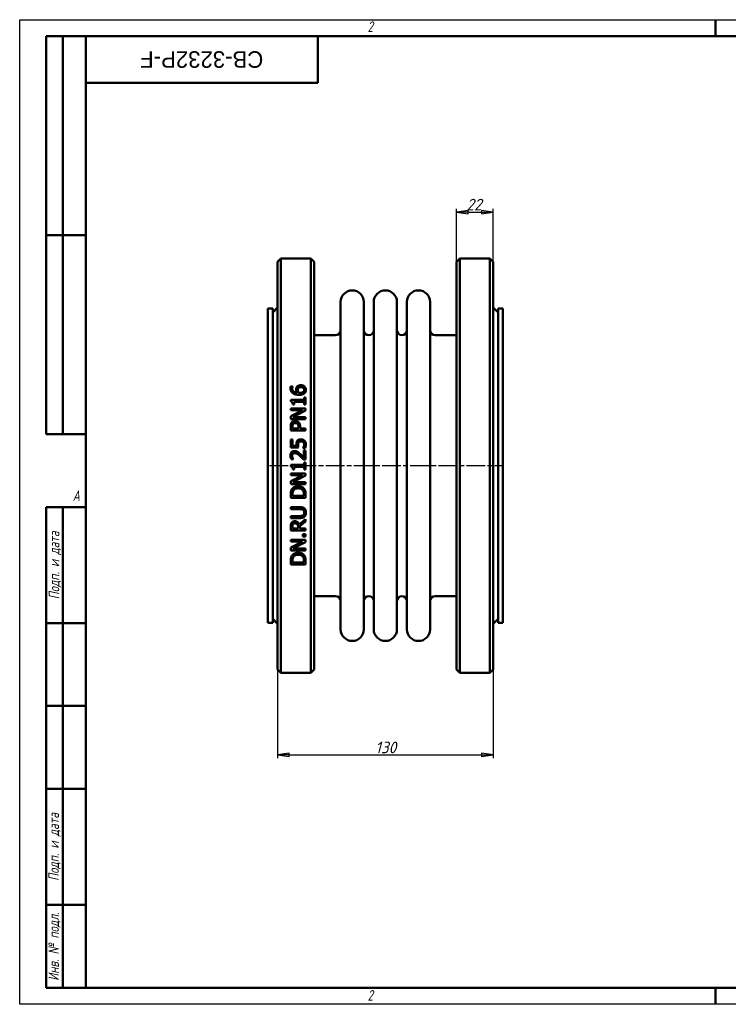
# Model space of a CAD drawing. Header units: millimetres. Extents: x 0 to 840, y 0 to 594.
# Tile 1 of 2: x 0 to 428, y 0 to 594. Entities that reach past the tile are written whole.
import ezdxf
from ezdxf.enums import TextEntityAlignment as Align

# ---------------------------------------------------------------- set-up
doc = ezdxf.new("R2018")
doc.units = ezdxf.units.MM
doc.header["$LTSCALE"] = 2
doc.linetypes.add('CHAIN', pattern=[0.7087, 0.4724, -0.0591, 0.1181, -0.0591])
for name, color, linetype, lineweight in [('Видимый контур (ГОСТ)', 7, 'Continuous', 50), ('Кромка (ГОСТ)', 7, 'Continuous', 50), ('Обозначение (ГОСТ)', 7, 'Continuous', 25), ('Осевая линия (ГОСТ)', 7, 'Continuous', 25), ('Размер (ГОСТ)', 7, 'Continuous', 25), ('Эскизная геометрия (ГОСТ)', 7, 'Continuous', 50)]:
    doc.layers.add(name, color=color, linetype=linetype, lineweight=lineweight)
doc.styles.add('Альтернативный текст (ГОСТ)', font='arial.ttf', dxfattribs={"width": 0.8})
doc.styles.add('Обычный текст (ГОСТ)', font='GOST Common Italic.ttf')
doc.styles.add('Стиль текста110', font='GOST Common Italic.ttf', dxfattribs={"width": 0.8})
doc.styles.add('Стиль текста112', font='GOST Common Italic.ttf', dxfattribs={"width": 0.8})
doc.dimstyles.new('Обычный (ГОСТ)', dxfattribs={"dimscale": 2, "dimtxt": 3.5, "dimasz": 3.5, "dimexe": 1, "dimexo": 0, "dimgap": 0.5, "dimtad": 1, "dimtxsty": 'Обычный текст (ГОСТ)', "dimblk": 'Filled-1', "dimcen": 0.09, "dimdle": 15, "dimclrd": 256, "dimclre": 256, "dimclrt": 256, "dimazin": 2, "dimtfac": 0.714286, "dimtdec": 3, "dimtmove": 0, "dimatfit": 3, "dimfxl": 1, "dimtolj": 1, "dimlwd": 25, "dimlwe": 25, "dimarcsym": 0})

# ---------------------------------------------------------------- blocks, each defined once
blk = doc.blocks.new('Рамки ГОСТ - Рамка')
at = {"layer": 'Кромка (ГОСТ)', "lineweight": 25}
for p, q in [((0, 0), (0, 297)), ((0, 297), (420, 297)), ((420, 0), (0, 0))]:
    blk.add_line(p, q, dxfattribs=at)
at = {"layer": 'Кромка (ГОСТ)'}
for p, q in [((210, 292), (210, 297)), ((415, 292), (20, 292)), ((20, 292), (20, 5)), ((20, 5), (415, 5)), ((210, 5), (210, 0))]:
    blk.add_line(p, q, dxfattribs=at)
at = {"layer": 'Кромка (ГОСТ)', "char_height": 3.17, "attachment_point": 1, "style": 'Альтернативный текст (ГОСТ)'}
for s, insert, width in [('\\fGOST Common|b0|i1;{\\H3.1700;2}', (105, 296.5), 5.2328), ('\\fGOST Common|b0|i1;{\\H3.1700;A}', (16, 155), 5.1335), ('\\fGOST Common|b0|i1;{\\H3.1700;2}', (104.99, 4.3), 5.2328)]:
    blk.add_mtext(s, dxfattribs=dict(at, insert=insert, width=width))
blk = doc.blocks.new('ГОСТ - Доп. графы 1')
at = {"layer": 'Эскизная геометрия (ГОСТ)'}
for p, q in [((-12, 0), (-12, 145)), ((-12, 145), (0, 145)), ((-7, 145), (-7, 0)), ((-12, 110), (-7, 110)), ((-7, 110), (0, 110)), ((-12, 85), (-7, 85)), ((-7, 85), (0, 85)), ((-12, 60), (-7, 60)), ((-7, 60), (0, 60)), ((-12, 25), (-7, 25)), ((-7, 25), (0, 25)), ((0, 0), (-12, 0))]:
    blk.add_line(p, q, dxfattribs=at)
at = {"layer": 'Обозначение (ГОСТ)', "char_height": 3.17, "attachment_point": 5, "rotation": 90, "style": 'Альтернативный текст (ГОСТ)'}
for s, insert, width in [('\\fGOST Common|b0|i1;{\\H3.1700;Подп. и дата}', (-9.37, 127.41), 34.7679), ('\\fGOST Common|b0|i1;{\\H3.1700;Подп. и дата}', (-9.5, 42.47), 35.1486), ('\\fGOST Common|b0|i1;{\\H3.1700;Инв. № подл.}', (-9.5, 12.41), 24.9618)]:
    blk.add_mtext(s, dxfattribs=dict(at, insert=insert, width=width))
at = {"layer": 'Обозначение (ГОСТ)', "style": 'Стиль текста112'}
for tag, p in [('Подп._и_дата_2', (-3.53, 127.51)), ('Инв._номер_дубликата', (-3.41, 97.47)), ('Взамен_инв._номера', (-3.46, 72.53)), ('Подп._и_дата_1', (-3.42, 42.35)), ('ИНВЕНТАРНЫЙ_НОМЕР', (-3.33, 12.68))]:
    blk.add_attdef(tag, text='', height=3.17, rotation=90, dxfattribs=at).set_placement(p, align=Align.MIDDLE_CENTER)
blk = doc.blocks.new('ГОСТ - Доп. графы 2')
at = {"layer": 'Эскизная геометрия (ГОСТ)'}
for p, q in [((-12, 0), (-12, 120)), ((-12, 120), (0, 120)), ((-7, 0), (-7, 120)), ((-12, 60), (0, 60)), ((0, 0), (-12, 0))]:
    blk.add_line(p, q, dxfattribs=at)
at = {"layer": 'Обозначение (ГОСТ)', "style": 'Стиль текста112'}
for tag, p in [('Первичная_применяемость', (-3.65, 90.03)), ('Справочный_номер', (-3.55, 30.02))]:
    blk.add_attdef(tag, text='', height=3.17, rotation=90, dxfattribs=at).set_placement(p, align=Align.MIDDLE_CENTER)
blk = doc.blocks.new('ГОСТ - Доп. графы 3')
at = {"layer": 'Эскизная геометрия (ГОСТ)'}
for p, q in [((0, 0), (70, 0)), ((70, 0), (70, -14)), ((70, -14), (0, -14))]:
    blk.add_line(p, q, dxfattribs=at)
at = {"layer": 'Обозначение (ГОСТ)', "style": 'Стиль текста110'}
blk.add_attdef('ОБОЗНАЧЕНИЕ', text='', height=5, rotation=180, dxfattribs=at).set_placement((34.94, -6.97), align=Align.MIDDLE_CENTER)
blk = doc.blocks.new('Filled-1')
at = {"color": 0}
for p, q in [((0, 0), (-1, 0.143)), ((-1, 0.143), (-1, -0.143)), ((-1, 0), (0, 0)), ((-1, -0.143), (0, 0))]:
    blk.add_line(p, q, dxfattribs=at)
at = {"color": 0, "flags": 128}
blk.add_lwpolyline([(-1, -0.143), (0, 0), (-1, 0.143), (-1, -0.143)], dxfattribs=at)
at = {"color": 0}
blk.add_solid([(-1, -0.143), (0, 0), (-1, 0.143), (-1, -0.143)], dxfattribs=at)
blk = doc.blocks.new('*D9')
at = {"layer": 'Defpoints', "color": 0, "linetype": 'Continuous', "transparency": 16777216}
for p in [(155.7, 229.45), (285.7, 229.45), (285.7, 150.45)]:
    blk.add_point(p, dxfattribs=at)
at = {"layer": 'Размер (ГОСТ)', "linetype": 'Continuous', "lineweight": 25, "transparency": 16777216}
for p, q in [((155.7, 229.45), (155.7, 148.45)), ((285.7, 229.45), (285.7, 148.45)), ((162.7, 150.45), (278.7, 150.45))]:
    blk.add_line(p, q, dxfattribs=at)
at = {"layer": 'Размер (ГОСТ)', "linetype": 'Continuous', "lineweight": 25, "transparency": 16777216, "xscale": 7, "yscale": 7, "zscale": 7, "rotation": 180}
blk.add_blockref('Filled-1', (155.7, 150.45), dxfattribs=at)
at = {"layer": 'Размер (ГОСТ)', "linetype": 'Continuous', "lineweight": 25, "transparency": 16777216, "xscale": 7, "yscale": 7, "zscale": 7}
blk.add_blockref('Filled-1', (285.7, 150.45), dxfattribs=at)
at = {"layer": 'Размер (ГОСТ)', "linetype": 'Continuous', "lineweight": 25, "transparency": 16777216, "insert": (214.64, 158.45), "char_height": 7, "attachment_point": 1, "style": 'Обычный текст (ГОСТ)'}
blk.add_mtext('\\A1;130', dxfattribs=at)
blk = doc.blocks.new('*D13')
at = {"layer": 'Defpoints', "color": 0, "linetype": 'Continuous', "transparency": 16777216}
for p in [(285.7, 477.95), (263.7, 447.95), (285.7, 447.95)]:
    blk.add_point(p, dxfattribs=at)
at = {"layer": 'Размер (ГОСТ)', "linetype": 'Continuous', "lineweight": 25, "transparency": 16777216}
for p, q in [((263.7, 447.95), (263.7, 479.95)), ((270.7, 477.95), (278.7, 477.95)), ((285.7, 447.95), (285.7, 479.95))]:
    blk.add_line(p, q, dxfattribs=at)
at = {"layer": 'Размер (ГОСТ)', "linetype": 'Continuous', "lineweight": 25, "transparency": 16777216, "xscale": 7, "yscale": 7, "zscale": 7, "rotation": 180}
blk.add_blockref('Filled-1', (263.7, 477.95), dxfattribs=at)
at = {"layer": 'Размер (ГОСТ)', "linetype": 'Continuous', "lineweight": 25, "transparency": 16777216, "xscale": 7, "yscale": 7, "zscale": 7}
blk.add_blockref('Filled-1', (285.7, 477.95), dxfattribs=at)
at = {"layer": 'Размер (ГОСТ)', "linetype": 'Continuous', "lineweight": 25, "transparency": 16777216, "insert": (269.68, 485.95), "char_height": 7, "attachment_point": 1, "style": 'Обычный текст (ГОСТ)'}
blk.add_mtext('\\A1;22', dxfattribs=at)

msp = doc.modelspace()

# ---------------------------------------------------------------- linework, layer by layer
at = {"layer": 'Видимый контур (ГОСТ)'}
for p, q in [((155.697, 447.953), (157.697, 449.953)), ((155.697, 447.953), (155.697, 201.953)), ((157.697, 199.953), (157.697, 449.953)), ((157.697, 449.953), (175.697, 449.953)), ((175.697, 449.953), (175.697, 199.953)), ((177.697, 447.953), (175.697, 449.953)), ((177.697, 201.953), (177.697, 447.953)), ((263.697, 447.953), (265.697, 449.953)), ((263.697, 201.953), (263.697, 447.953)), ((265.697, 449.953), (283.697, 449.953)), ((265.697, 449.953), (265.697, 199.953)), ((283.697, 199.953), (283.697, 449.953)), ((285.697, 447.953), (283.697, 449.953)), ((285.697, 447.953), (285.697, 201.953)), ((193.697, 226.203), (193.697, 423.703)), ((207.697, 226.203), (207.697, 423.703)), ((213.697, 226.203), (213.697, 423.703)), ((227.697, 226.203), (227.697, 423.703)), ((233.697, 226.203), (233.697, 423.703)), ((247.697, 226.203), (247.697, 423.703)), ((149.697, 230.203), (149.697, 419.703)), ((149.697, 419.703), (152.697, 419.703)), ((152.697, 417.453), (155.697, 420.453)), ((152.697, 230.203), (152.697, 419.703)), ((288.697, 417.453), (285.697, 420.453)), ((288.697, 230.203), (288.697, 419.703)), ((288.697, 419.703), (291.697, 419.703)), ((291.697, 230.203), (291.697, 419.703)), ((177.697, 403.703), (190.697, 403.703)), ((250.697, 403.703), (263.697, 403.703)), ((163.542, 372.74), (164.701, 372.74)), ((164.701, 372.689), (164.701, 372.74)), ((163.556, 364.578), (163.556, 363.645)), ((163.556, 364.578), (171.666, 364.578)), ((165.635, 361.785), (165.635, 363.419)), ((171.666, 363.419), (165.635, 363.419)), ((171.666, 366.176), (171.666, 364.578)), ((171.666, 366.176), (172.585, 366.176)), ((171.666, 363.419), (171.666, 361.785)), ((172.585, 361.785), (172.585, 366.176)), ((163.585, 359.51), (172.585, 359.51)), ((163.585, 359.51), (163.585, 358.394)), ((170.711, 358.394), (163.585, 358.394)), ((170.711, 358.394), (163.585, 354.769)), ((165.635, 361.785), (164.811, 361.785)), ((164.825, 354.185), (172.585, 358.168)), ((172.585, 361.785), (171.666, 361.785)), ((172.585, 358.168), (172.585, 359.51)), ((163.585, 354.769), (163.585, 353.07)), ((172.585, 353.07), (163.585, 353.07)), ((164.825, 354.185), (172.585, 354.185)), ((172.585, 353.07), (172.585, 354.185)), ((163.585, 348.504), (163.585, 346.243)), ((172.585, 346.243), (163.585, 346.243)), ((164.621, 347.439), (164.621, 348.431)), ((164.621, 347.439), (168.209, 347.439)), ((168.209, 348.256), (168.209, 347.439)), ((169.23, 347.439), (169.23, 348.453)), ((169.23, 347.439), (172.585, 347.439)), ((172.585, 346.243), (172.585, 347.439)), ((163.585, 340.773), (163.585, 335.835)), ((163.585, 340.773), (164.643, 340.773)), ((164.643, 336.995), (164.643, 340.773)), ((168.224, 335.835), (163.585, 335.835)), ((164.643, 336.995), (167.042, 336.995)), ((170.988, 335.551), (170.988, 335.463)), ((172.264, 335.463), (170.988, 335.463)), ((171.542, 334.165), (172.585, 334.165)), ((171.542, 334.165), (171.542, 329.745)), ((172.585, 328.615), (172.585, 334.165)), ((165.219, 328.805), (163.935, 328.805)), ((165.219, 328.805), (165.219, 328.87)), ((172.585, 328.615), (171.309, 328.615)), ((171.666, 326.959), (171.666, 325.362)), ((171.666, 326.959), (172.585, 326.959)), ((172.585, 322.569), (172.585, 326.959)), ((163.556, 325.362), (163.556, 324.429)), ((163.556, 325.362), (171.666, 325.362)), ((165.635, 322.569), (164.811, 322.569)), ((165.635, 322.569), (165.635, 324.202)), ((171.666, 324.202), (165.635, 324.202)), ((171.666, 324.202), (171.666, 322.569)), ((172.585, 322.569), (171.666, 322.569)), ((163.585, 320.293), (172.585, 320.293)), ((163.585, 320.293), (163.585, 319.177)), ((170.711, 319.177), (163.585, 319.177)), ((170.711, 319.177), (163.585, 315.553)), ((163.585, 315.553), (163.585, 313.853)), ((164.825, 314.969), (172.585, 318.951)), ((164.825, 314.969), (172.585, 314.969)), ((172.585, 318.951), (172.585, 320.293)), ((172.585, 313.853), (172.585, 314.969)), ((172.585, 313.853), (163.585, 313.853)), ((163.585, 307.508), (163.585, 305.459)), ((172.585, 305.459), (163.585, 305.459)), ((164.621, 306.655), (164.621, 307.566)), ((164.621, 306.655), (171.55, 306.655)), ((171.55, 307.566), (171.55, 306.655)), ((172.585, 305.459), (172.585, 307.53)), ((163.585, 299.879), (163.585, 298.683)), ((163.585, 299.879), (169.201, 299.879)), ((169.23, 298.683), (163.585, 298.683)), ((163.585, 294.562), (169.201, 294.562)), ((163.585, 294.562), (163.585, 293.366)), ((169.201, 293.366), (163.585, 293.366)), ((172.585, 292.761), (168.669, 289.559)), ((169.004, 288.363), (172.585, 291.207)), ((172.585, 291.207), (172.585, 292.761)), ((163.585, 288.115), (163.585, 285.796)), ((172.585, 285.796), (163.585, 285.796)), ((164.621, 286.992), (164.621, 288.181)), ((164.621, 286.992), (168.005, 286.992)), ((168.005, 288.042), (168.005, 286.992)), ((169.004, 286.992), (169.004, 288.363)), ((169.004, 286.992), (172.585, 286.992)), ((172.585, 285.796), (172.585, 286.992)), ((163.585, 280.224), (163.585, 279.108)), ((163.585, 280.224), (172.585, 280.224)), ((170.864, 283.724), (172.585, 283.724)), ((170.864, 283.724), (170.864, 282.28)), ((172.585, 282.28), (170.864, 282.28)), ((172.585, 282.28), (172.585, 283.724)), ((172.585, 278.882), (172.585, 280.224)), ((170.711, 279.108), (163.585, 275.483)), ((170.711, 279.108), (163.585, 279.108)), ((163.585, 275.483), (163.585, 273.783)), ((172.585, 273.783), (163.585, 273.783)), ((164.825, 274.899), (172.585, 278.882)), ((164.825, 274.899), (172.585, 274.899)), ((172.585, 273.783), (172.585, 274.899)), ((163.585, 267.438), (163.585, 265.389)), ((164.621, 266.585), (164.621, 267.497)), ((171.55, 267.497), (171.55, 266.585)), ((172.585, 265.389), (172.585, 267.46)), ((172.585, 265.389), (163.585, 265.389)), ((164.621, 266.585), (171.55, 266.585)), ((177.697, 246.203), (190.697, 246.203)), ((250.697, 246.203), (263.697, 246.203)), ((152.697, 232.453), (155.697, 229.453)), ((288.697, 232.453), (285.697, 229.453)), ((149.697, 230.203), (152.697, 230.203)), ((288.697, 230.203), (291.697, 230.203)), ((155.697, 201.953), (157.697, 199.953)), ((157.697, 199.953), (175.697, 199.953)), ((177.697, 201.953), (175.697, 199.953)), ((263.697, 201.953), (265.697, 199.953)), ((265.697, 199.953), (283.697, 199.953)), ((285.697, 201.953), (283.697, 199.953))]:
    msp.add_line(p, q, dxfattribs=at)
for centre, radius, start, end in [((200.697, 423.703), 7, 0, 180), ((220.697, 423.703), 7, 0, 180), ((240.697, 423.703), 7, 0, 180), ((190.697, 406.703), 3, 270, 0), ((210.697, 406.703), 3, 180, 0), ((230.697, 406.703), 3, 180, 0), ((250.697, 406.703), 3, 180, 270), ((190.697, 243.203), 3, 0, 90), ((210.697, 243.203), 3, 0, 180), ((230.697, 243.203), 3, 0, 180), ((250.697, 243.203), 3, 90, 180), ((200.697, 226.203), 7, 180, 0), ((220.697, 226.203), 7, 180, 0), ((240.697, 226.203), 7, 180, 0)]:
    msp.add_arc(centre, radius, start, end, dxfattribs=at)
for points, knots in [([(163.418, 371.719), (163.418, 371.825), (163.42, 371.931), (163.432, 372.137), (163.442, 372.248), (163.473, 372.479), (163.5, 372.614), (163.542, 372.74)], [0, 0, 0, 0, 0.03426413, 0.03426413, 0.06697497, 0.06697497, 0.10954171, 0.10954171, 0.10954171, 0.10954171]), ([(164.869, 368.67), (164.538, 368.906), (164.263, 369.189), (163.918, 369.699), (163.745, 369.987), (163.473, 370.824), (163.418, 371.272), (163.418, 371.719)], [0, 0, 0, 0, 0.12461931, 0.12461931, 0.19396727, 0.19396727, 0.26700775, 0.26700775, 0.26700775, 0.26700775]), ([(164.701, 372.689), (164.648, 372.587), (164.606, 372.462), (164.492, 372.068), (164.461, 371.817), (164.461, 371.558)], [0, 0, 0, 0, 0.03651495, 0.03651495, 0.13309056, 0.13309056, 0.13309056, 0.13309056]), ([(164.461, 371.558), (164.461, 371.221), (164.512, 370.886), (164.753, 370.289), (164.919, 370.04), (165.329, 369.633), (165.603, 369.423), (166.472, 369.064), (166.975, 368.969), (167.465, 368.925)], [0, 0, 0, 0, 0.10892796, 0.10892796, 0.20527924, 0.20527924, 0.28829813, 0.28829813, 0.37794767, 0.37794767, 0.37794767, 0.37794767]), ([(168.632, 367.685), (168.214, 367.685), (167.792, 367.708), (166.966, 367.816), (166.446, 367.912), (165.537, 368.258), (165.188, 368.441), (164.869, 368.67)], [0, 0, 0, 0, 0.1256111, 0.1256111, 0.25006197, 0.25006197, 0.33633174, 0.33633174, 0.33633174, 0.33633174]), ([(166.838, 370.8), (166.838, 370.968), (166.846, 371.139), (166.876, 371.388), (166.889, 371.471), (166.943, 371.742), (166.992, 371.888), (167.144, 372.213), (167.252, 372.383), (167.371, 372.543)], [0, 0, 0, 0, 0.05429982, 0.05429982, 0.08109049, 0.08109049, 0.14359068, 0.14359068, 0.21958988, 0.21958988, 0.21958988, 0.21958988]), ([(167.465, 368.925), (167.346, 369.098), (167.239, 369.277), (167.017, 369.734), (166.958, 369.937), (166.869, 370.263), (166.838, 370.531), (166.838, 370.8)], [0, 0, 0, 0, 0.06589666, 0.06589666, 0.16122583, 0.16122583, 0.54697461, 0.54697461, 0.54697461, 0.54697461]), ([(167.371, 372.543), (167.49, 372.702), (167.628, 372.845), (168, 373.137), (168.208, 373.236), (168.581, 373.383), (168.805, 373.44), (169.244, 373.507), (169.456, 373.52), (169.668, 373.52)], [0, 0, 0, 0, 0.06273284, 0.06273284, 0.14647551, 0.14647551, 0.25913808, 0.25913808, 0.36176319, 0.36176319, 0.36176319, 0.36176319]), ([(168.151, 371.682), (168.067, 371.576), (168.002, 371.461), (167.84, 371.03), (167.837, 370.663), (167.837, 370.53)], [0, 0, 0, 0, 0.04246975, 0.04246975, 0.14766148, 0.14766148, 0.14766148, 0.14766148]), ([(167.837, 370.53), (167.837, 370.377), (167.85, 370.224), (167.903, 369.915), (167.943, 369.766), (168.083, 369.374), (168.197, 369.144), (168.333, 368.925)], [0, 0, 0, 0, 0.04932238, 0.04932238, 0.1007018, 0.1007018, 0.18148332, 0.18148332, 0.18148332, 0.18148332]), ([(169.719, 372.295), (169.51, 372.295), (169.294, 372.279), (168.858, 372.188), (168.667, 372.111), (168.365, 371.91), (168.25, 371.803), (168.151, 371.682)], [0, 0, 0, 0, 0.06285678, 0.06285678, 0.13374764, 0.13374764, 0.18967506, 0.18967506, 0.18967506, 0.18967506]), ([(168.333, 368.925), (168.418, 368.921), (168.502, 368.916), (168.621, 368.909), (168.724, 368.903), (168.902, 368.903)], [0, 0, 0, 0, 0.025325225, 0.025325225, 0.035718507, 0.035718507, 0.035718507, 0.035718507]), ([(171.958, 368.677), (171.787, 368.514), (171.593, 368.376), (171.077, 368.09), (170.773, 367.984), (170.26, 367.831), (169.927, 367.771), (169.279, 367.7), (168.953, 367.685), (168.632, 367.685)], [0, 0, 0, 0, 0.07323398, 0.07323398, 0.17966846, 0.17966846, 0.35123133, 0.35123133, 0.51705391, 0.51705391, 0.51705391, 0.51705391]), ([(168.902, 368.903), (169.199, 368.903), (169.51, 368.917), (170.397, 369.035), (170.727, 369.188), (171.073, 369.38), (171.184, 369.456), (171.28, 369.545)], [0, 0, 0, 0, 0.08916919, 0.08916919, 0.26843896, 0.26843896, 0.35939679, 0.35939679, 0.35939679, 0.35939679]), ([(169.668, 373.52), (169.894, 373.52), (170.118, 373.502), (170.779, 373.382), (171.105, 373.236), (171.555, 372.99), (171.754, 372.846), (171.929, 372.674)], [0, 0, 0, 0, 0.06774472, 0.06774472, 0.2017948, 0.2017948, 0.32961116, 0.32961116, 0.32961116, 0.32961116]), ([(171.79, 370.668), (171.79, 370.89), (171.754, 371.109), (171.588, 371.497), (171.475, 371.657), (171.216, 371.902), (171.056, 372.024), (170.639, 372.187), (170.459, 372.23), (170.094, 372.284), (169.905, 372.295), (169.719, 372.295)], [0, 0, 0, 0, 0.07154179, 0.07154179, 0.13465367, 0.13465367, 0.18267506, 0.18267506, 0.21558394, 0.21558394, 0.24889538, 0.24889538, 0.24889538, 0.24889538]), ([(171.28, 369.545), (171.393, 369.647), (171.497, 369.761), (171.614, 369.944), (171.681, 370.058), (171.772, 370.375), (171.79, 370.521), (171.79, 370.668)], [0, 0, 0, 0, 0.047281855, 0.047281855, 0.068611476, 0.068611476, 0.086039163, 0.086039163, 0.086039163, 0.086039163]), ([(171.929, 372.674), (172.104, 372.506), (172.255, 372.321), (172.496, 371.929), (172.582, 371.738), (172.736, 371.256), (172.775, 370.96), (172.775, 370.661)], [0, 0, 0, 0, 0.07570966, 0.07570966, 0.14612695, 0.14612695, 0.24856042, 0.24856042, 0.24856042, 0.24856042]), ([(172.775, 370.661), (172.775, 370.463), (172.759, 370.264), (172.686, 369.88), (172.631, 369.697), (172.491, 369.368), (172.41, 369.221), (172.21, 368.936), (172.091, 368.801), (171.958, 368.677)], [0, 0, 0, 0, 0.06392329, 0.06392329, 0.1254516, 0.1254516, 0.17926639, 0.17926639, 0.2362741, 0.2362741, 0.2362741, 0.2362741]), ([(164.811, 361.785), (164.811, 362.041), (164.796, 362.316), (164.689, 362.895), (164.597, 363.074), (164.468, 363.273), (164.387, 363.355), (164.196, 363.485), (164.092, 363.532), (163.846, 363.61), (163.7, 363.633), (163.556, 363.645)], [0, 0, 0, 0, 0.08046258, 0.08046258, 0.1849027, 0.1849027, 0.28660732, 0.28660732, 0.38322901, 0.38322901, 0.50487437, 0.50487437, 0.50487437, 0.50487437]), ([(163.585, 348.504), (163.585, 348.757), (163.595, 349.016), (163.643, 349.493), (163.679, 349.727), (163.821, 350.275), (163.954, 350.582), (164.147, 350.86)], [0, 0, 0, 0, 0.07729153, 0.07729153, 0.14655085, 0.14655085, 0.24851358, 0.24851358, 0.24851358, 0.24851358]), ([(164.147, 350.86), (164.263, 351.03), (164.397, 351.185), (164.759, 351.506), (164.955, 351.617), (165.272, 351.774), (165.479, 351.839), (165.892, 351.916), (166.096, 351.932), (166.298, 351.932)], [0, 0, 0, 0, 0.06273088, 0.06273088, 0.14674831, 0.14674831, 0.28037531, 0.28037531, 0.40475785, 0.40475785, 0.40475785, 0.40475785]), ([(166.335, 350.685), (166.123, 350.685), (165.91, 350.66), (165.525, 350.537), (165.397, 350.461), (165.173, 350.3), (165.058, 350.177), (164.964, 350.036)], [0, 0, 0, 0, 0.06349564, 0.06349564, 0.12135971, 0.12135971, 0.216391, 0.216391, 0.216391, 0.216391]), ([(166.298, 351.932), (166.54, 351.932), (166.778, 351.905), (167.299, 351.78), (167.513, 351.683), (167.883, 351.498), (168.105, 351.34), (168.297, 351.144)], [0, 0, 0, 0, 0.07243079, 0.07243079, 0.16091687, 0.16091687, 0.33848525, 0.33848525, 0.33848525, 0.33848525]), ([(167.67, 350.174), (167.577, 350.267), (167.476, 350.35), (167.204, 350.524), (167.044, 350.587), (166.701, 350.669), (166.516, 350.685), (166.335, 350.685)], [0, 0, 0, 0, 0.03967063, 0.03967063, 0.09734358, 0.09734358, 0.1580768, 0.1580768, 0.1580768, 0.1580768]), ([(168.297, 351.144), (168.513, 350.925), (168.691, 350.679), (169.007, 350.072), (169.084, 349.778), (169.203, 349.233), (169.23, 348.834), (169.23, 348.453)], [0, 0, 0, 0, 0.09345145, 0.09345145, 0.20869443, 0.20869443, 0.4562584, 0.4562584, 0.4562584, 0.4562584]), ([(164.964, 350.036), (164.866, 349.889), (164.794, 349.728), (164.695, 349.395), (164.621, 349.069), (164.621, 348.431)], [0, 0, 0, 0, 0.05373616, 0.05373616, 0.10621096, 0.10621096, 0.10621096, 0.10621096]), ([(168.209, 348.256), (168.209, 348.481), (168.201, 348.715), (168.159, 349.122), (168.127, 349.326), (168.035, 349.629), (167.984, 349.75), (167.849, 349.978), (167.767, 350.082), (167.67, 350.174)], [0, 0, 0, 0, 0.06863446, 0.06863446, 0.1250126, 0.1250126, 0.16504897, 0.16504897, 0.20557423, 0.20557423, 0.20557423, 0.20557423]), ([(166.991, 337.812), (166.991, 338.058), (167.002, 338.312), (167.074, 338.921), (167.142, 339.128), (167.266, 339.469), (167.396, 339.692), (167.553, 339.898)], [0, 0, 0, 0, 0.07423888, 0.07423888, 0.18479275, 0.18479275, 0.45703161, 0.45703161, 0.45703161, 0.45703161]), ([(167.553, 339.898), (167.67, 340.053), (167.805, 340.192), (168.119, 340.439), (168.33, 340.574), (168.79, 340.728), (168.97, 340.766), (169.339, 340.814), (169.534, 340.824), (169.726, 340.824)], [0, 0, 0, 0, 0.0587745, 0.0587745, 0.12000097, 0.12000097, 0.15627257, 0.15627257, 0.19488998, 0.19488998, 0.19488998, 0.19488998]), ([(168.421, 339.088), (168.309, 338.961), (168.225, 338.816), (168.046, 338.35), (168.005, 337.962), (168.005, 337.615)], [0, 0, 0, 0, 0.05100319, 0.05100319, 0.15074042, 0.15074042, 0.15074042, 0.15074042]), ([(169.719, 339.599), (169.443, 339.599), (169.169, 339.566), (168.878, 339.445), (168.767, 339.394), (168.562, 339.241), (168.487, 339.169), (168.421, 339.088)], [0, 0, 0, 0, 0.08287236, 0.08287236, 0.10606828, 0.10606828, 0.12214625, 0.12214625, 0.12214625, 0.12214625]), ([(171.185, 339.139), (171.053, 339.25), (170.906, 339.34), (170.553, 339.495), (170.377, 339.535), (170.078, 339.587), (169.897, 339.599), (169.719, 339.599)], [0, 0, 0, 0, 0.05196963, 0.05196963, 0.11588766, 0.11588766, 0.20746375, 0.20746375, 0.20746375, 0.20746375]), ([(169.726, 340.824), (170.059, 340.824), (170.387, 340.783), (170.942, 340.622), (171.172, 340.525), (171.567, 340.298), (171.737, 340.173), (171.892, 340.029)], [0, 0, 0, 0, 0.09965402, 0.09965402, 0.17346391, 0.17346391, 0.23763044, 0.23763044, 0.23763044, 0.23763044]), ([(171.732, 337.841), (171.732, 338.015), (171.71, 338.186), (171.637, 338.453), (171.609, 338.529), (171.549, 338.677), (171.495, 338.778), (171.358, 338.971), (171.276, 339.06), (171.185, 339.139)], [0, 0, 0, 0, 0.05254469, 0.05254469, 0.08331174, 0.08331174, 0.16411498, 0.16411498, 0.24868365, 0.24868365, 0.24868365, 0.24868365]), ([(171.892, 340.029), (172.104, 339.833), (172.275, 339.604), (172.516, 339.156), (172.617, 338.921), (172.748, 338.362), (172.775, 338.091), (172.775, 337.819)], [0, 0, 0, 0, 0.08689497, 0.08689497, 0.15331619, 0.15331619, 0.21298331, 0.21298331, 0.21298331, 0.21298331]), ([(163.396, 331.109), (163.396, 331.511), (163.446, 331.919), (163.69, 332.584), (163.843, 332.844), (164.215, 333.247), (164.438, 333.431), (164.914, 333.649), (165.1, 333.706), (165.482, 333.778), (165.675, 333.793), (165.868, 333.793)], [0, 0, 0, 0, 0.12066628, 0.12066628, 0.2127057, 0.2127057, 0.28522925, 0.28522925, 0.3283993, 0.3283993, 0.37102595, 0.37102595, 0.37102595, 0.37102595]), ([(165.868, 333.793), (166.195, 333.793), (166.523, 333.758), (167.004, 333.626), (167.316, 333.53), (167.67, 333.326)], [0, 0, 0, 0, 0.09803342, 0.09803342, 0.14958018, 0.14958018, 0.14958018, 0.14958018]), ([(167.042, 336.995), (167.027, 337.113), (167.015, 337.231), (166.997, 337.49), (166.991, 337.662), (166.991, 337.812)], [0, 0, 0, 0, 0.035845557, 0.035845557, 0.078268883, 0.078268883, 0.078268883, 0.078268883]), ([(167.67, 333.326), (167.912, 333.192), (168.142, 333.035), (168.539, 332.721), (168.854, 332.457), (169.209, 332.123)], [0, 0, 0, 0, 0.08322, 0.08322, 0.15196734, 0.15196734, 0.15196734, 0.15196734]), ([(168.005, 337.615), (168.005, 337.401), (168.016, 337.189), (168.046, 336.89), (168.067, 336.704), (168.154, 336.188), (168.188, 336), (168.224, 335.835)], [0, 0, 0, 0, 0.06436197, 0.06436197, 0.09026912, 0.09026912, 0.10255844, 0.10255844, 0.10255844, 0.10255844]), ([(170.988, 335.551), (171.064, 335.654), (171.141, 335.792), (171.28, 336.061), (171.371, 336.257), (171.469, 336.521)], [0, 0, 0, 0, 0.038539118, 0.038539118, 0.092358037, 0.092358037, 0.092358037, 0.092358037]), ([(171.469, 336.521), (171.527, 336.687), (171.581, 336.858), (171.682, 337.237), (171.732, 337.475), (171.732, 337.841)], [0, 0, 0, 0, 0.05282575, 0.05282575, 0.11799543, 0.11799543, 0.11799543, 0.11799543]), ([(172.775, 337.819), (172.775, 337.562), (172.758, 337.305), (172.654, 336.541), (172.504, 335.951), (172.264, 335.463)], [0, 0, 0, 0, 0.07768401, 0.07768401, 0.23245159, 0.23245159, 0.23245159, 0.23245159]), ([(163.935, 328.805), (163.807, 329.067), (163.696, 329.406), (163.521, 330.034), (163.396, 330.531), (163.396, 331.109)], [0, 0, 0, 0, 0.08766913, 0.08766913, 0.16974773, 0.16974773, 0.16974773, 0.16974773]), ([(164.803, 332.123), (164.691, 331.993), (164.607, 331.847), (164.495, 331.543), (164.439, 331.329), (164.439, 331.022)], [0, 0, 0, 0, 0.051473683, 0.051473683, 0.097243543, 0.097243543, 0.097243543, 0.097243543]), ([(164.439, 331.022), (164.439, 330.833), (164.46, 330.645), (164.527, 330.329), (164.594, 330.058), (164.723, 329.745)], [0, 0, 0, 0, 0.05678134, 0.05678134, 0.097093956, 0.097093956, 0.097093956, 0.097093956]), ([(164.723, 329.745), (164.786, 329.587), (164.862, 329.436), (164.998, 329.208), (165.116, 329.017), (165.219, 328.87)], [0, 0, 0, 0, 0.051054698, 0.051054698, 0.079655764, 0.079655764, 0.079655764, 0.079655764]), ([(165.934, 332.568), (165.709, 332.568), (165.481, 332.537), (165.206, 332.425), (165.109, 332.38), (164.933, 332.256), (164.864, 332.194), (164.803, 332.123)], [0, 0, 0, 0, 0.06733391, 0.06733391, 0.08929659, 0.08929659, 0.10624526, 0.10624526, 0.10624526, 0.10624526]), ([(169.143, 330.788), (168.804, 331.096), (168.426, 331.424), (167.559, 332.086), (167.231, 332.264), (166.622, 332.502), (166.284, 332.568), (165.934, 332.568)], [0, 0, 0, 0, 0.13738083, 0.13738083, 0.32656528, 0.32656528, 0.54447603, 0.54447603, 0.54447603, 0.54447603]), ([(171.309, 328.615), (170.999, 328.945), (170.685, 329.274), (170.045, 329.932), (169.682, 330.298), (169.143, 330.788)], [0, 0, 0, 0, 0.13573555, 0.13573555, 0.27581771, 0.27581771, 0.27581771, 0.27581771]), ([(169.209, 332.123), (169.523, 331.834), (169.832, 331.534), (170.267, 331.092), (170.305, 331.055), (170.866, 330.465), (171.231, 330.08), (171.542, 329.745)], [0, 0, 0, 0, 0.12813277, 0.12813277, 0.18632391, 0.18632391, 0.27496637, 0.27496637, 0.27496637, 0.27496637]), ([(164.811, 322.569), (164.811, 322.959), (164.776, 323.361), (164.591, 323.888), (164.509, 323.997), (164.392, 324.134), (164.302, 324.204), (164.11, 324.308), (164.012, 324.344), (163.796, 324.401), (163.675, 324.419), (163.556, 324.429)], [0, 0, 0, 0, 0.1171172, 0.1171172, 0.19262506, 0.19262506, 0.32427181, 0.32427181, 0.44307053, 0.44307053, 0.58047057, 0.58047057, 0.58047057, 0.58047057]), ([(163.585, 307.508), (163.585, 307.892), (163.598, 308.299), (163.683, 309.138), (163.749, 309.412), (163.913, 309.992), (164.072, 310.385), (164.3, 310.732)], [0, 0, 0, 0, 0.11635918, 0.11635918, 0.254954, 0.254954, 0.55903091, 0.55903091, 0.55903091, 0.55903091]), ([(164.3, 310.732), (164.5, 311.032), (164.735, 311.301), (165.368, 311.843), (165.729, 312.039), (166.329, 312.304), (166.673, 312.403), (167.377, 312.528), (167.736, 312.555), (168.093, 312.555)], [0, 0, 0, 0, 0.10867839, 0.10867839, 0.25057862, 0.25057862, 0.42091411, 0.42091411, 0.5907225, 0.5907225, 0.5907225, 0.5907225]), ([(165.161, 309.944), (165.02, 309.706), (164.908, 309.456), (164.724, 308.878), (164.621, 308.405), (164.621, 307.566)], [0, 0, 0, 0, 0.08328339, 0.08328339, 0.18335458, 0.18335458, 0.18335458, 0.18335458]), ([(168.078, 311.308), (167.632, 311.308), (167.178, 311.26), (166.431, 311.036), (166.128, 310.896), (165.574, 310.495), (165.343, 310.242), (165.161, 309.944)], [0, 0, 0, 0, 0.13368641, 0.13368641, 0.23401207, 0.23401207, 0.33924267, 0.33924267, 0.33924267, 0.33924267]), ([(170.952, 310.053), (170.803, 310.274), (170.626, 310.469), (170.233, 310.785), (169.97, 310.957), (169.357, 311.169), (169.113, 311.223), (168.608, 311.293), (168.341, 311.308), (168.078, 311.308)], [0, 0, 0, 0, 0.08014012, 0.08014012, 0.15178381, 0.15178381, 0.19583818, 0.19583818, 0.24274348, 0.24274348, 0.24274348, 0.24274348]), ([(168.093, 312.555), (168.58, 312.555), (169.064, 312.496), (170.251, 312.156), (170.766, 311.821), (171.387, 311.325), (171.649, 311.042), (171.863, 310.717)], [0, 0, 0, 0, 0.14635537, 0.14635537, 0.37051971, 0.37051971, 0.58704967, 0.58704967, 0.58704967, 0.58704967]), ([(171.55, 307.566), (171.55, 307.824), (171.54, 308.086), (171.496, 308.544), (171.46, 308.83), (171.301, 309.442), (171.156, 309.761), (170.952, 310.053)], [0, 0, 0, 0, 0.07820069, 0.07820069, 0.13897299, 0.13897299, 0.21708236, 0.21708236, 0.21708236, 0.21708236]), ([(171.863, 310.717), (172.058, 310.406), (172.22, 310.077), (172.43, 309.429), (172.585, 308.828), (172.585, 307.53)], [0, 0, 0, 0, 0.11055205, 0.11055205, 0.20588838, 0.20588838, 0.20588838, 0.20588838]), ([(169.201, 299.879), (169.624, 299.879), (170.065, 299.85), (170.873, 299.691), (171.118, 299.591), (171.532, 299.383), (171.752, 299.219), (171.944, 299.018)], [0, 0, 0, 0, 0.12683473, 0.12683473, 0.24702477, 0.24702477, 0.42953691, 0.42953691, 0.42953691, 0.42953691]), ([(171.017, 298.296), (170.892, 298.379), (170.759, 298.447), (170.449, 298.565), (170.274, 298.606), (169.786, 298.671), (169.5, 298.683), (169.23, 298.683)], [0, 0, 0, 0, 0.0452764, 0.0452764, 0.09975773, 0.09975773, 0.16570508, 0.16570508, 0.16570508, 0.16570508]), ([(171.754, 296.619), (171.754, 296.802), (171.739, 296.986), (171.661, 297.392), (171.596, 297.56), (171.486, 297.796), (171.416, 297.911), (171.24, 298.124), (171.136, 298.218), (171.017, 298.296)], [0, 0, 0, 0, 0.05641187, 0.05641187, 0.12729013, 0.12729013, 0.20275535, 0.20275535, 0.2815187, 0.2815187, 0.2815187, 0.2815187]), ([(171.944, 299.018), (172.148, 298.811), (172.315, 298.578), (172.576, 298.052), (172.647, 297.799), (172.752, 297.27), (172.775, 296.939), (172.775, 296.619)], [0, 0, 0, 0, 0.08833495, 0.08833495, 0.17965579, 0.17965579, 0.31335752, 0.31335752, 0.31335752, 0.31335752]), ([(164.059, 290.405), (164.161, 290.563), (164.28, 290.708), (164.609, 291.018), (164.791, 291.126), (165.07, 291.274), (165.261, 291.336), (165.646, 291.411), (165.838, 291.426), (166.029, 291.426)], [0, 0, 0, 0, 0.05789854, 0.05789854, 0.13838197, 0.13838197, 0.2766727, 0.2766727, 0.40721215, 0.40721215, 0.40721215, 0.40721215]), ([(166.029, 291.426), (166.324, 291.426), (166.619, 291.392), (167.302, 291.194), (167.569, 291.013), (167.958, 290.704), (168.145, 290.501), (168.455, 290.05), (168.575, 289.81), (168.669, 289.559)], [0, 0, 0, 0, 0.0886885, 0.0886885, 0.21387998, 0.21387998, 0.37689947, 0.37689947, 0.53541428, 0.53541428, 0.53541428, 0.53541428]), ([(169.201, 294.562), (169.792, 294.562), (170.113, 294.615), (170.4, 294.672), (170.522, 294.707), (170.773, 294.806), (170.899, 294.871), (171.017, 294.949)], [0, 0, 0, 0, 0.17730504, 0.17730504, 0.31409936, 0.31409936, 0.46786571, 0.46786571, 0.46786571, 0.46786571]), ([(171.944, 294.227), (171.786, 294.067), (171.61, 293.928), (171.151, 293.66), (170.906, 293.58), (170.48, 293.468), (170.227, 293.428), (169.722, 293.377), (169.459, 293.366), (169.201, 293.366)], [0, 0, 0, 0, 0.06851741, 0.06851741, 0.16065302, 0.16065302, 0.28059185, 0.28059185, 0.40458521, 0.40458521, 0.40458521, 0.40458521]), ([(171.017, 294.949), (171.178, 295.055), (171.312, 295.186), (171.511, 295.472), (171.6, 295.642), (171.73, 296.115), (171.754, 296.37), (171.754, 296.619)], [0, 0, 0, 0, 0.05815774, 0.05815774, 0.1066568, 0.1066568, 0.15654646, 0.15654646, 0.15654646, 0.15654646]), ([(172.775, 296.619), (172.775, 296.365), (172.759, 296.108), (172.679, 295.593), (172.619, 295.371), (172.481, 295.002), (172.4, 294.834), (172.199, 294.513), (172.08, 294.363), (171.944, 294.227)], [0, 0, 0, 0, 0.07824886, 0.07824886, 0.16082769, 0.16082769, 0.2354275, 0.2354275, 0.31160674, 0.31160674, 0.31160674, 0.31160674]), ([(163.585, 288.115), (163.585, 288.357), (163.592, 288.608), (163.627, 289.138), (163.657, 289.346), (163.741, 289.803), (163.872, 290.115), (164.059, 290.405)], [0, 0, 0, 0, 0.0761179, 0.0761179, 0.16642372, 0.16642372, 0.41705558, 0.41705558, 0.41705558, 0.41705558]), ([(164.927, 289.61), (164.841, 289.479), (164.778, 289.337), (164.687, 289.035), (164.621, 288.741), (164.621, 288.181)], [0, 0, 0, 0, 0.048381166, 0.048381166, 0.09849292, 0.09849292, 0.09849292, 0.09849292]), ([(166.123, 290.179), (165.949, 290.179), (165.776, 290.159), (165.426, 290.054), (165.306, 289.979), (165.116, 289.846), (165.012, 289.736), (164.927, 289.61)], [0, 0, 0, 0, 0.05219125, 0.05219125, 0.10995133, 0.10995133, 0.22508067, 0.22508067, 0.22508067, 0.22508067]), ([(167.538, 289.668), (167.451, 289.761), (167.353, 289.841), (167.114, 289.991), (166.975, 290.049), (166.713, 290.123), (166.597, 290.145), (166.362, 290.173), (166.242, 290.179), (166.123, 290.179)], [0, 0, 0, 0, 0.03900036, 0.03900036, 0.08560686, 0.08560686, 0.12087042, 0.12087042, 0.1565581, 0.1565581, 0.1565581, 0.1565581]), ([(168.005, 288.042), (168.005, 288.21), (167.998, 288.38), (167.959, 288.764), (167.925, 288.93), (167.872, 289.139), (167.829, 289.254), (167.707, 289.475), (167.63, 289.577), (167.538, 289.668)], [0, 0, 0, 0, 0.0527691, 0.0527691, 0.12112949, 0.12112949, 0.21118329, 0.21118329, 0.30432566, 0.30432566, 0.30432566, 0.30432566]), ([(163.585, 267.438), (163.585, 267.808), (163.597, 268.198), (163.679, 269.058), (163.748, 269.333), (163.901, 269.892), (164.062, 270.3), (164.3, 270.662)], [0, 0, 0, 0, 0.12483058, 0.12483058, 0.2898127, 0.2898127, 0.72903218, 0.72903218, 0.72903218, 0.72903218]), ([(164.3, 270.662), (164.477, 270.929), (164.686, 271.176), (165.273, 271.707), (165.606, 271.897), (166.205, 272.196), (166.6, 272.319), (167.366, 272.458), (167.73, 272.485), (168.093, 272.485)], [0, 0, 0, 0, 0.1036983, 0.1036983, 0.24916657, 0.24916657, 0.47972337, 0.47972337, 0.67901707, 0.67901707, 0.67901707, 0.67901707]), ([(165.161, 269.874), (165.038, 269.666), (164.937, 269.45), (164.731, 268.863), (164.621, 268.364), (164.621, 267.497)], [0, 0, 0, 0, 0.07878456, 0.07878456, 0.20612748, 0.20612748, 0.20612748, 0.20612748]), ([(168.078, 271.238), (167.758, 271.238), (167.434, 271.213), (166.726, 271.077), (166.352, 270.945), (165.828, 270.621), (165.657, 270.482), (165.373, 270.185), (165.259, 270.034), (165.161, 269.874)], [0, 0, 0, 0, 0.09613345, 0.09613345, 0.21734592, 0.21734592, 0.28723656, 0.28723656, 0.34846878, 0.34846878, 0.34846878, 0.34846878]), ([(170.952, 269.984), (170.821, 270.178), (170.666, 270.356), (170.243, 270.719), (169.999, 270.851), (169.526, 271.056), (169.231, 271.132), (168.652, 271.221), (168.363, 271.238), (168.078, 271.238)], [0, 0, 0, 0, 0.0757823, 0.0757823, 0.17535656, 0.17535656, 0.31045361, 0.31045361, 0.43765334, 0.43765334, 0.43765334, 0.43765334]), ([(168.093, 272.485), (168.447, 272.485), (168.8, 272.454), (169.719, 272.272), (170.168, 272.078), (170.817, 271.708), (171.078, 271.519), (171.523, 271.102), (171.707, 270.884), (171.863, 270.647)], [0, 0, 0, 0, 0.10639728, 0.10639728, 0.28230382, 0.28230382, 0.41963203, 0.41963203, 0.54454716, 0.54454716, 0.54454716, 0.54454716]), ([(171.55, 267.497), (171.55, 267.75), (171.54, 268.007), (171.485, 268.594), (171.439, 268.819), (171.329, 269.307), (171.179, 269.659), (170.952, 269.984)], [0, 0, 0, 0, 0.08552156, 0.08552156, 0.19805297, 0.19805297, 0.56841983, 0.56841983, 0.56841983, 0.56841983]), ([(171.863, 270.647), (172.035, 270.373), (172.179, 270.088), (172.415, 269.439), (172.585, 268.817), (172.585, 267.46)], [0, 0, 0, 0, 0.10478239, 0.10478239, 0.22810551, 0.22810551, 0.22810551, 0.22810551])]:
    msp.add_open_spline(points, degree=3, knots=knots, dxfattribs=at)
at = {"layer": 'Осевая линия (ГОСТ)', "linetype": 'CHAIN', "ltscale": 11.993792}
msp.add_line((150.697, 324.953), (290.697, 324.953), dxfattribs=at)

# ---------------------------------------------------------------- block references
at = {"xscale": 2, "yscale": 2, "zscale": 2}
for name, p in [('Рамки ГОСТ - Рамка', (0, 0)), ('ГОСТ - Доп. графы 2', (40, 344)), ('ГОСТ - Доп. графы 1', (40, 10))]:
    msp.add_blockref(name, p, dxfattribs=at)
ref = msp.add_blockref('ГОСТ - Доп. графы 3', (40, 584), dxfattribs=dict(xscale=2, yscale=2, zscale=2))
lines = msp.add_mtext('CB-3232P-F', dxfattribs={"layer": 'Обозначение (ГОСТ)', "insert": (109.884, 570.065), "char_height": 10, "width": 140.24968, "attachment_point": 5, "rotation": 180, "style": 'Стиль текста110'})
ref.add_attrib('ОБОЗНАЧЕНИЕ', '', (109.884, 570.065)).embed_mtext(lines)

# ---------------------------------------------------------------- dimensions: what is measured, and where the dimension line sits
at = {"layer": 'Размер (ГОСТ)', "linetype": 'Continuous', "lineweight": 25}
for base, p1, p2, picture, middle in [((285.697, 477.953), (263.697, 447.953), (285.697, 447.953), '*D13', (274.697, 477.953)), ((285.697, 150.453), (155.697, 229.453), (285.697, 229.453), '*D9', (220.697, 150.453))]:
    dim = msp.add_linear_dim(base=base, p1=p1, p2=p2, angle=180, dimstyle='Обычный (ГОСТ)', override={"dimgap": 0.5, "dimdec": 2, "dimtol": 0, "dimlim": 0, "dimtp": 0, "dimtm": 0, "dimtdec": 3, "dimtofl": 0, "dimatfit": 1}, dxfattribs=at)
    dim.commit()
    dim.dimension.update_dxf_attribs({"geometry": picture, "text_midpoint": middle, "dimtype": 160})

doc.saveas('drawing.dxf')
